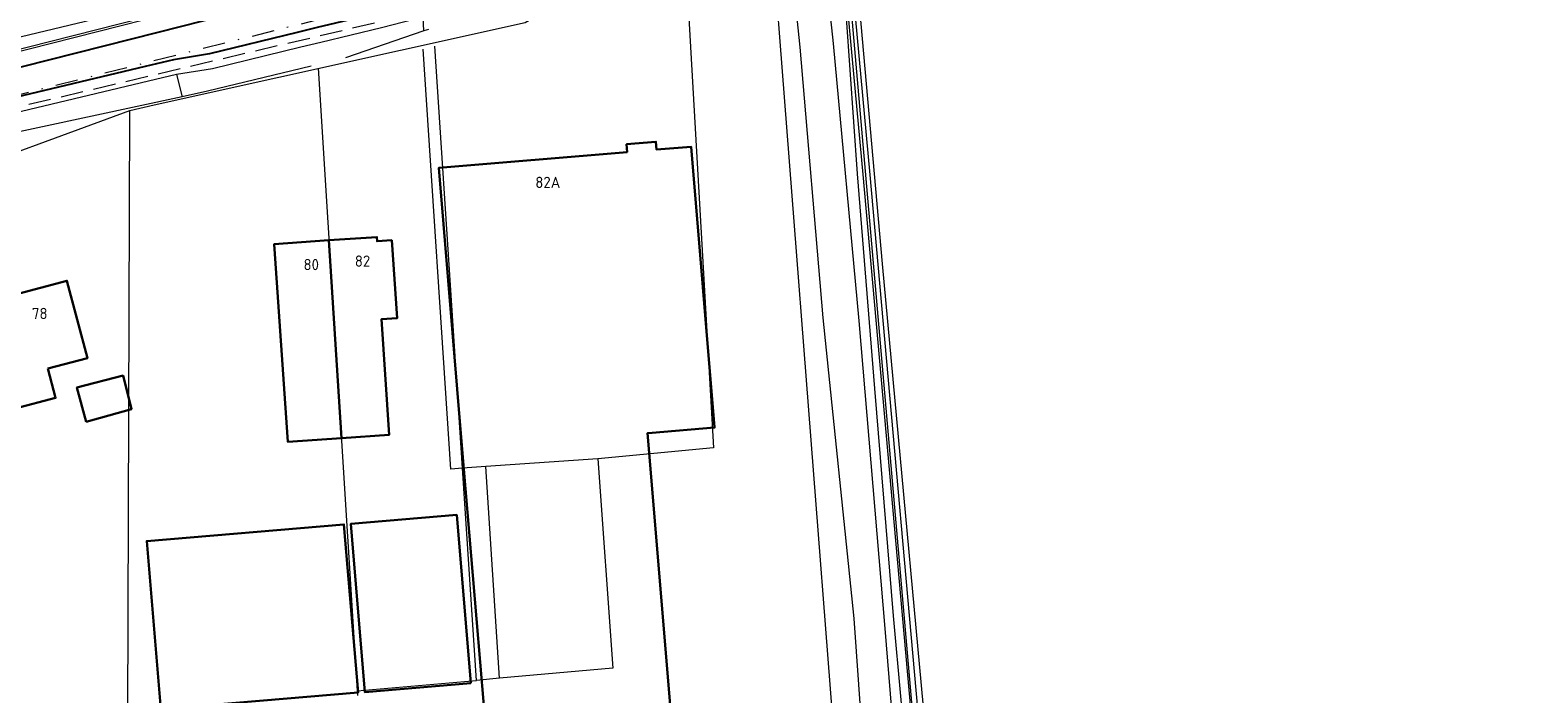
# Model space of a CAD drawing. Header units: metres. Extents: x 174255 to 175175, y 462028 to 462911.
# Tile 3 of 256: x 174359 to 174493, y 462124 to 462183. Entities that reach past the tile are written whole.
import ezdxf

# ---------------------------------------------------------------- set-up
doc = ezdxf.new("R2010")
doc.units = ezdxf.units.M
doc.linetypes.add('RI-HWA', pattern=[7.4, 5, -2.4])
doc.linetypes.add('RI-VWA', pattern=[11, 5, -3, 0, -3])
for name, color, linetype, lineweight in [('B-WE-OG-BEBOUWING-G', 8, 'Continuous', 30), ('B-WE-OG-BEBOUWING_HUISNUMMER-T20', 8, 'Continuous', 20), ('B-WE-OG-TERREIN_ERF-G', 8, 'Continuous', 20), ('B-WE-OG-TERREIN_GROEN-G', 8, 'Continuous', 20), ('B-WE-OG-WEG_ONVERHARD-G', 8, 'Continuous', 20), ('B-WE-OG-WEG_VERHARD_GESLOTEN -G', 8, 'Continuous', 20), ('B-WE-OG-WEG_VERHARD_OPEN -G', 8, 'Continuous', 20), ('B-WE-RI-HWA-G', 8, 'RI-HWA', 20), ('B-WE-RI-VWA-G', 8, 'RI-VWA', 20), ('B-WE-WH-WATERGANG_SLOOT_BODEM-G', 8, 'Continuous', 20), ('B-XX-KG-GRENS_PERCEEL-BEREKEND-G', 213, 'Continuous', 20), ('B-XX-KG-GRENS_PERCEEL-G', 213, 'Continuous', 20)]:
    doc.layers.add(name, color=color, linetype=linetype, lineweight=lineweight)
doc.layers.add('B-WE-VH-MATERIAALGRENS-G', color=8, linetype='Continuous')
doc.styles.add('NLCS-ISO-M500-T20', font='NLCS-ISO.ttf', dxfattribs={"height": 1})

msp = doc.modelspace()

# ---------------------------------------------------------------- linework, layer by layer
at = {"layer": 'B-WE-OG-BEBOUWING-G'}
msp.add_line((174386.902, 462146.28), (174385.797, 462163.864), dxfattribs=at)
for points in [[(174393.918, 462097.177), (174395.265, 462081.072), (174411.608, 462082.439), (174409.783, 462104.263), (174425.578, 462105.583), (174424.163, 462122.511), (174416.201, 462121.846), (174414.123, 462146.709), (174414.56, 462146.745), (174420.102, 462147.209), (174418.015, 462172.181), (174414.935, 462171.924), (174414.877, 462172.622), (174412.266, 462172.403), (174412.324, 462171.706), (174395.563, 462170.305), (174397.625, 462145.63), (174399.559, 462122.488), (174392.395, 462121.888), (174392.354, 462122.386), (174372.241, 462120.705), (174373.866, 462101.26), (174393.44, 462102.896), (174393.483, 462102.38)], [(174386.902, 462146.28), (174391.156, 462146.569), (174390.458, 462156.84), (174391.854, 462156.935), (174391.383, 462163.867), (174390.08, 462163.779), (174390.055, 462164.154), (174385.797, 462163.864)], [(174385.797, 462163.864), (174380.928, 462163.533), (174382.123, 462145.955), (174386.902, 462146.28)], [(174360.786, 462152.453), (174364.301, 462153.378), (174362.489, 462160.261), (174354.986, 462158.287), (174356.786, 462151.449), (174357.172, 462151.55), (174357.871, 462148.894), (174361.473, 462149.842), (174360.786, 462152.453)], [(174364.187, 462147.727), (174368.227, 462148.84), (174367.487, 462151.827), (174363.373, 462150.773), (174364.187, 462147.727)], [(174370.847, 462122.162), (174388.385, 462123.64), (174387.125, 462138.597), (174369.587, 462137.119), (174370.847, 462122.162)], [(174398.41, 462124.478), (174397.16, 462139.436), (174387.732, 462138.647), (174388.983, 462123.69), (174398.41, 462124.478)]]:
    msp.add_lwpolyline(points, dxfattribs=at)
at = {"layer": 'B-WE-OG-TERREIN_ERF-G'}
msp.add_lwpolyline([(174484.205, 462231.573), (174482.098, 462230.229), (174471.897, 462224.016), (174454.904, 462213.753), (174431.718, 462199.892), (174432.742, 462187.157), (174435.023, 462161.768), (174439.912, 462108.876), (174439.944, 462108.292), (174439.811, 462107.923), (174439.678, 462107.8), (174499.875, 462110.012), (174571.064, 462123.076)], dxfattribs=at)
at = {"layer": 'B-WE-OG-TERREIN_GROEN-G'}
for points in [[(174438.076, 462108.057), (174436.009, 462130.455), (174434.364, 462150.693), (174432.821, 462169.774), (174431.826, 462183.645), (174430.865, 462193.984), (174430.394, 462200.222), (174428.626, 462199.156), (174428.302, 462198.962), (174428.397, 462196.96), (174429.199, 462193.153), (174429.807, 462189.161), (174430.66, 462181.357), (174432.94, 462156.7), (174435.26, 462129.327), (174436.827, 462110.1)], [(174394.665, 462182.609), (174394.232, 462182.494), (174394.187, 462183.71)]]:
    msp.add_lwpolyline(points, dxfattribs=at)
at = {"layer": 'B-WE-OG-WEG_ONVERHARD-G'}
msp.add_lwpolyline([(174438.686, 462069.562), (174437.696, 462071.586), (174436.86, 462077.802), (174436.109, 462089.076), (174434.173, 462106.74), (174432.527, 462130.227), (174429.773, 462156.973), (174427.707, 462181.035), (174427.155, 462186.525), (174426.906, 462188.372), (174426.715, 462189.545), (174426.227, 462190.676), (174425.383, 462191.761), (174424.869, 462192.017), (174424.26, 462192.036)], dxfattribs=at)
at = {"layer": 'B-WE-OG-WEG_VERHARD_GESLOTEN -G'}
for points in [[(174424.955, 462198.129), (174420.118, 462195.413), (174415.047, 462192.63), (174410.72, 462190.179), (174408.165, 462188.786), (174405.323, 462187.379), (174402.729, 462186.222), (174399.487, 462185.063), (174395.413, 462184.021), (174390.462, 462182.766), (174385.078, 462181.468), (174383.288, 462181.025), (174375.435, 462179.116), (174372.236, 462178.597), (174369.74, 462178.02), (174352.445, 462173.896)], [(174369.291, 462183.435), (174350.898, 462178.779)]]:
    msp.add_lwpolyline(points, dxfattribs=at)
at = {"layer": 'B-WE-OG-WEG_VERHARD_OPEN -G'}
for p, q in [((174394.232, 462182.494), (174387.259, 462180.105)), ((174372.236, 462178.597), (174372.745, 462176.636)), ((174372.745, 462176.636), (174353.081, 462172.419))]:
    msp.add_line(p, q, dxfattribs=at)
for points in [[(174369.242, 462183.629), (174350.85, 462178.973)], [(174384.214, 462179.363), (174375, 462177.12), (174372.745, 462176.636)]]:
    msp.add_lwpolyline(points, dxfattribs=at)
at = {"layer": 'B-WE-RI-HWA-G', "ltscale": 0.4}
msp.add_line((174356.205, 462175.277), (174398.196, 462185.183), dxfattribs=at)
at = {"layer": 'B-WE-RI-VWA-G', "ltscale": 0.4}
msp.add_line((174398.355, 462186.868), (174343.638, 462173.142), dxfattribs=at)
at = {"layer": 'B-WE-VH-MATERIAALGRENS-G'}
for points in [[(174441.565, 462214.111), (174431.944, 462207.997), (174426.15, 462204.42), (174420.907, 462201.24), (174415.92, 462198.354), (174410.848, 462195.466), (174407.759, 462193.822), (174404.997, 462192.33), (174403.073, 462191.415), (174399.684, 462190.055), (174397.671, 462189.399), (174393.859, 462188.334), (174390.14, 462187.294), (174386.065, 462186.197), (174378.391, 462184.325), (174370.563, 462182.348), (174351.216, 462177.467), (174350.753, 462177.355), (174348.175, 462176.832), (174334.783, 462173.601), (174312.236, 462168.057), (174295.108, 462164.054), (174288.902, 462162.799), (174285.346, 462162.221)], [(174443.277, 462211.38), (174442.236, 462210.772), (174438.344, 462208.32), (174433.046, 462204.976), (174429.613, 462202.796), (174426.385, 462200.646), (174424.348, 462199.408), (174419.463, 462196.593), (174414.089, 462193.644), (174410.064, 462191.359), (174407.542, 462189.984), (174404.749, 462188.601), (174402.226, 462187.476), (174399.092, 462186.355), (174395.079, 462185.329), (174390.138, 462184.077), (174384.758, 462182.78), (174382.966, 462182.337), (174375.167, 462180.441), (174371.975, 462179.922), (174369.431, 462179.334), (174352.131, 462175.209)]]:
    msp.add_lwpolyline(points, dxfattribs=at)
at = {"layer": 'B-WE-WH-WATERGANG_SLOOT_BODEM-G'}
for points in [[(174430.687, 462197.887), (174433.277, 462169.712), (174438.707, 462108.947), (174438.799, 462108.481), (174438.913, 462108.322), (174439.083, 462108.277), (174439.186, 462108.277)], [(174439.186, 462108.277), (174439.254, 462108.277), (174439.402, 462108.356), (174439.402, 462108.55), (174439.373, 462108.927), (174433.942, 462169.692), (174431.346, 462197.94)]]:
    msp.add_lwpolyline(points, dxfattribs=at)
at = {"layer": 'B-XX-KG-GRENS_PERCEEL-BEREKEND-G'}
msp.add_lwpolyline([(174370.246, 462175.918), (174403.258, 462183.246), (174430.208, 462198.827)], dxfattribs=at)
at = {"layer": 'B-XX-KG-GRENS_PERCEEL-G', "flags": 128}
for points in [[(174354.088, 462180.965), (174369.833, 462184.722), (174390.54, 462190.46), (174396.827, 462192.36), (174401.673, 462194.34), (174409.34, 462198.373), (174430.087, 462210.687), (174436.93, 462214.901), (174437.956, 462215.555)], [(174430.943, 462199.27), (174439.268, 462103.74)], [(174424.796, 462195.698), (174430.587, 462121.313), (174435.074, 462070.431)], [(174417.368, 462191.404), (174420.007, 462145.407), (174409.726, 462144.435)], [(174396.628, 462143.524), (174394.18, 462180.871)], [(174397.676, 462143.597), (174395.219, 462181.116)], [(174384.836, 462179.158), (174388.316, 462123.791)], [(174350.458, 462168.939), (174368.071, 462175.411)], [(174367.89, 462121.652), (174368.071, 462175.411)], [(174368.071, 462175.411), (174370.246, 462175.918)], [(174409.726, 462144.435), (174399.75, 462143.741)], [(174409.726, 462144.435), (174411.043, 462125.808), (174400.967, 462124.914)], [(174397.676, 462143.597), (174396.628, 462143.524)], [(174399.75, 462143.741), (174397.676, 462143.597)], [(174398.913, 462124.708), (174397.705, 462143.148), (174397.676, 462143.597)], [(174400.967, 462124.914), (174399.75, 462143.741)], [(174388.316, 462123.791), (174397.865, 462124.639), (174398.913, 462124.708)], [(174388.316, 462123.791), (174388.347, 462123.371)], [(174400.967, 462124.914), (174398.913, 462124.708)]]:
    msp.add_lwpolyline(points, dxfattribs=at)

# ---------------------------------------------------------------- texts
at = {"layer": 'B-WE-OG-BEBOUWING_HUISNUMMER-T20', "style": 'NLCS-ISO-M500-T20'}
for s, p in [('82A', (174404.152, 462168.514)), ('80', (174383.532, 462161.204)), ('82', (174388.096, 462161.515)), ('78', (174359.374, 462156.856))]:
    msp.add_text(s, height=1, dxfattribs=at).set_placement(p)

doc.saveas('drawing.dxf')
